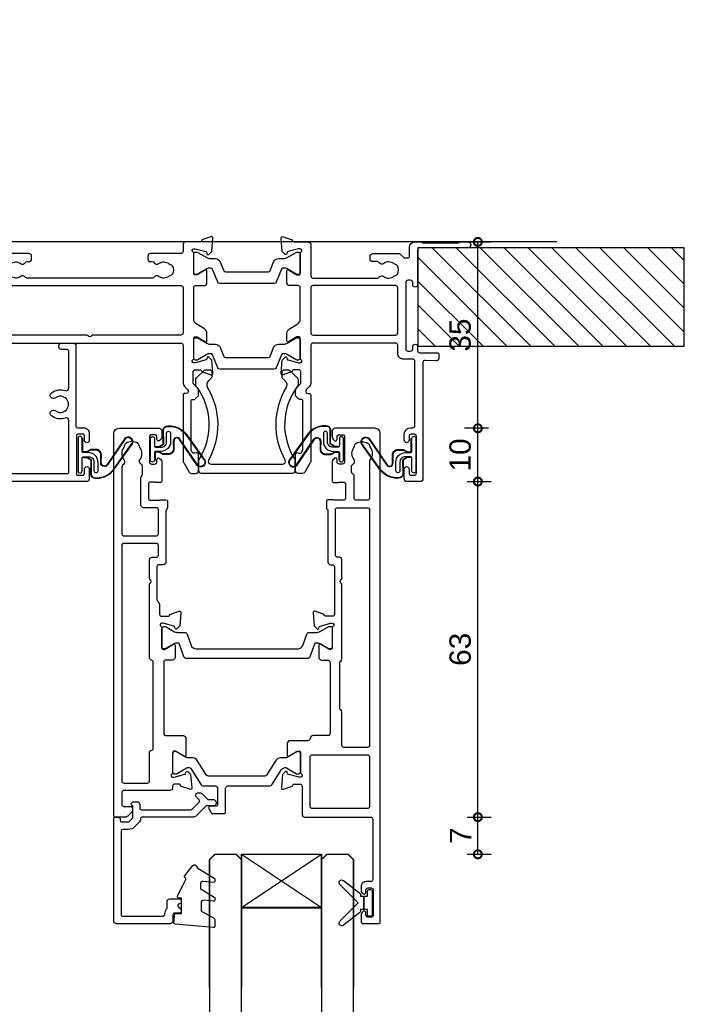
# Model space of a CAD drawing. Header units: millimetres. Extents: x -5338 to 20549, y -6356 to 8276.
# Tile 66 of 176: x 12 to 137, y 1336 to 1520. Entities that reach past the tile are written whole.
import ezdxf

# ---------------------------------------------------------------- set-up
doc = ezdxf.new("R2010")
doc.units = ezdxf.units.MM
doc.header["$PDMODE"] = 1
doc.header["$PDSIZE"] = 5
for name, color, linetype in [('Extrusion', 2, 'Continuous'), ('Glass', 4, 'Continuous'), ('Gray', 8, 'Continuous'), ('polyamide', 6, 'Continuous'), ('Seals', 1, 'Continuous')]:
    doc.layers.add(name, color=color, linetype=linetype)
doc.styles.add('UNO Text', font='arial.ttf')
doc.dimstyles.new('UNO', dxfattribs={"dimtxt": 2, "dimasz": 1.5, "dimexe": 1.25, "dimexo": 0.625, "dimtad": 1, "dimdec": 1, "dimzin": 9, "dimtxsty": 'UNO Text', "dimblk": 'DOTSMALL', "dimcen": 2.5, "dimadec": 0, "dimazin": 0, "dimtfac": 1, "dimtdec": 1, "dimtmove": 0, "dimatfit": 3, "dimfxl": 1, "dimfxlon": 1, "dimarcsym": 0})

# ---------------------------------------------------------------- blocks, each defined once
blk = doc.blocks.new('*U27')
at = {"layer": 'Glass'}
for p, q in [((-8, 0), (7, 10)), ((-8, 10), (7, 0))]:
    blk.add_line(p, q, dxfattribs=at)
for points in [[(-14, 25), (-14, 1), (-13, 0), (-9, 0), (-8, 1), (-8, 25)], [(7, 25), (7, 1), (8, 0), (12, 0), (13, 1), (13, 25)]]:
    blk.add_lwpolyline(points, dxfattribs=at)
blk.add_lwpolyline([(-8, 0), (7, 0), (7, 10), (-8, 10)], close=True, dxfattribs=at)
blk = doc.blocks.new('BACKSEAL1.5')
at = {"layer": 'Seals'}
for points in [[(-0.35, -2.9), (0.3, -2.9), (0.3, -1.65), (0.3, -0.4), (-0.35, -0.4), (-0.35, -0.02, 0.233448), (-0.45, 0.18), (-3.55, 2.55, 0.936585), (-4.2, 1.8), (-0.75, -1.65), (-4.2, -5.1, 0.936585), (-3.55, -5.85), (-0.45, -3.48, 0.233448), (-0.35, -3.28)], [(1.6, 0.85), (1.2, 0.85, 0.414214), (0.95, 0.6), (0.95, -0.4), (0.3, -0.4), (0.3, -1.65), (0.3, -2.9), (0.95, -2.9), (0.95, -3.9, 0.414214), (1.2, -4.15), (1.6, -4.15, 0.414214), (1.85, -3.9), (1.85, -1.65), (1.85, 0.6, 0.414214)]]:
    blk.add_lwpolyline(points, format="xyb", close=True, dxfattribs=at)
blk = doc.blocks.new('421802')
at = {"layer": 'Extrusion'}
blk.add_lwpolyline([(9.2, 23.15, -0.400098), (9.6, 22.76, 0.145125), (9.92, 21.85, -0.157511), (10, 21.62), (10, 20.4, 0.414214), (10.5, 19.9), (12.35, 19.9, 0.414214), (12.65, 20.2), (12.65, 20.5, 0.414214), (12.35, 20.8), (12.32, 20.8, -0.668179), (12.11, 21.31), (12.5, 21.7, 0.198912), (12.65, 22.05), (12.65, 22.25, 0.414214), (12.35, 22.55), (11.4, 22.55, -0.414214), (11.1, 22.85), (11.1, 24.05, 0.414214), (10.6, 24.55), (0.5, 24.55, 0.414214), (0, 24.05), (0, 4.85, 0.414214), (0.3, 4.55), (0.9, 4.55, 0.414214), (1.2, 4.85), (1.2, 5.15, -0.414214), (1.5, 5.45), (2.7, 5.45, -0.198912), (2.91, 5.36), (3.51, 4.76, -0.198912), (3.6, 4.55), (3.6, 2.59, -0.267785), (3.45, 2.33, 0.492955), (3.39, 1.86), (3.45, 1.79, 0.198912), (3.8, 1.65), (4.4, 1.65, 0.414214), (4.9, 2.15), (4.9, 2.85, -0.414214), (5.2, 3.15), (14.4, 3.15, -0.19891), (14.75, 3), (16.03, 1.72, -0.414214), (16.03, 1.3), (15.53, 0.8, 0.668179), (15.88, -0.05), (16.17, -0.05, 0.198912), (16.52, 0.09), (17.59, 1.16, -0.198912), (17.8, 1.25), (18.7, 1.25, 0.414214), (19.2, 1.75), (19.2, 1.95, 0.414214), (18.7, 2.45), (17.4, 2.45, -0.198912), (17.19, 2.53), (15.33, 4.4, 0.198912), (14.98, 4.55), (5.3, 4.55, -0.414213), (5, 4.85), (5, 5.06, 0.198839), (4.85, 5.41), (3.86, 6.41, 0.198912), (2.8, 6.85), (1.7, 6.85, -0.414204), (1.4, 7.15), (1.4, 22.85, -0.414223), (1.7, 23.15)], format="xyb", close=True, dxfattribs=at)
blk = doc.blocks.new('QLON69800')
at = {"layer": 'Seals'}
blk.add_lwpolyline([(0, 3.07), (0, -3.07, 1), (0.76, -3.07), (0.76, -0.63, -0.414214), (1.01, -0.38), (2, -0.38, -0.414214), (3, -1.38), (3, -3.02, 1), (3.76, -3.02), (3.76, -1.42, 0.414214), (1.96, 0.38), (1.01, 0.38, -0.414214), (0.76, 0.63), (0.76, 3.07, 1)], format="xyb", close=True, dxfattribs=at)
for points in [[(1.11, -0.41), (1.47, -0.41, -0.131652), (1.64, -0.45), (2.32, -0.85, -0.268481), (2.5, -1.15), (2.47, -3.72, 0.325102), (3.25, -4.32), (3.54, -4.32, 0.242084), (6.71, -2.69), (10.12, 2.07, 0.831226), (8.85, 2.99), (5.53, -1.92, -0.254578), (4.91, -2.25, -0.379612), (4.26, -1.51), (4.29, -0.03, 0.413856), (3.39, 0.87), (2.4, 0.87, 0.131652), (2.32, 0.85), (1.64, 0.45, -0.131652), (1.47, 0.41), (1.01, 0.41, -0.414214), (0.78, 0.63), (0.78, 2.97)], [(1.01, -0.51), (1.47, -0.51, -0.131652), (1.59, -0.54), (2.27, -0.93, -0.267949), (2.4, -1.15), (2.37, -3.74, 0.330082), (3.25, -4.42), (3.54, -4.42, 0.242084), (6.8, -2.75), (10.2, 2.02, 0.840847), (8.77, 3.05), (5.44, -1.86, -0.252571), (4.92, -2.15), (4.92, -2.15, -0.376647), (4.36, -1.52), (4.39, -0.03, 0.414214), (3.39, 0.97), (2.4, 0.97, 0.131652), (2.27, 0.93), (1.59, 0.54, -0.131652), (1.47, 0.51), (1.01, 0.51, -0.414214), (0.88, 0.63), (0.88, 3.07)]]:
    blk.add_lwpolyline(points, format="xyb", dxfattribs=at)
blk = doc.blocks.new('523200')
at = {"layer": 'Extrusion'}
for points in [[(41, 35.3), (39.8, 35.3, 0.414199), (39.5, 35), (39.5, 34.94), (37.8, 34.32, -0.548619), (37.4, 34.63), (37.62, 37.1), (38.16, 37.64, -0.57735), (38.49, 37.55), (38.57, 37.27, 0.267949), (38.71, 37.13), (40.7, 36.6), (41, 36.6, 0.767301), (41.15, 37.16, -0.267949), (41, 37.42), (41, 41.2, 0.414214), (40.7, 41.5), (40.48, 41.5, 0.137872), (40.33, 41.46), (38.8, 40.53, -0.585524), (38.5, 40.7), (38.5, 43, -0.414214), (39, 43.5), (40.1, 43.5, 0.414214), (40.6, 44), (40.6, 57.3, 0.414214), (40.2, 57.7), (37.4, 57.7, -0.400272), (36.9, 58.18, 0.400272), (36.4, 58.65), (33.05, 58.65, -0.414214), (32.55, 59.15), (32.55, 61.41, -0.585524), (32.85, 61.58), (34.38, 60.65, 0.137872), (34.53, 60.6), (34.75, 60.6, 0.414214), (35.05, 60.9), (35.05, 64.68, -0.267949), (35.2, 64.94, 0.767327), (35.05, 65.5), (34.75, 65.5), (32.76, 64.97, 0.267949), (32.62, 64.83), (32.54, 64.55, -0.57735), (32.21, 64.46), (31.67, 65), (31.45, 67.48, -0.548619), (31.85, 67.78), (33.55, 67.17), (33.55, 67.1, 0.414214), (33.85, 66.8), (34.95, 66.8, 0.414214), (35.35, 67.2), (35.35, 72.5, -0.414214), (35.85, 73), (48.2, 73, 0.414214), (48.6, 73.4), (48.6, 84.7, 0.414216), (48.2, 85.1), (47.4, 85.1, -0.414215), (46.4, 86.1), (46.4, 86.77, -0.198912), (46.55, 87.12), (46.79, 87.36, -0.198912), (47, 87.45, -0.414214), (47.3, 87.15), (47.3, 86.7, 0.414214), (47.7, 86.3), (48.3, 86.3, 0.414214), (48.7, 86.7), (48.7, 91.4, 0.414214), (48.3, 91.8), (47.7, 91.8, 0.414214), (47.3, 91.4), (47.3, 90.95, -0.414214), (47, 90.65, -0.198912), (46.79, 90.74), (46.55, 90.98, -0.198912), (46.4, 91.33), (46.4, 92.5, -0.414214), (46.9, 93), (49.7, 93, -0.414214), (50, 92.7), (50, 1, -0.414214), (49, 0), (41.5, 0, -0.414214), (41, 0.5), (41, 1.67, -0.198912), (41.15, 2.02), (41.39, 2.26, -0.198912), (41.6, 2.35, -0.414214), (41.9, 2.05), (41.9, 1.6, 0.414214), (42.3, 1.2), (42.9, 1.2, 0.414214), (43.3, 1.6), (43.3, 6.3, 0.414214), (42.9, 6.7), (42.3, 6.7, 0.414214), (41.9, 6.3), (41.9, 5.85, -0.414214), (41.6, 5.55, -0.198912), (41.39, 5.64), (41.15, 5.88, -0.198912), (41, 6.23), (41, 9.9, -0.414214), (41.3, 10.2), (41.99, 10.2, -0.147449), (42.16, 10.15, 0.147434), (42.32, 10.1), (43.1, 10.1, 0.414199), (43.5, 10.5), (43.5, 13.1, 0.414199), (43.1, 13.5), (41.42, 13.5, 0.147434), (41.26, 13.45, -0.147449), (41.09, 13.4), (40.2, 13.4, -0.414195), (39.9, 13.7), (39.9, 14.91, -0.245423), (40.03, 15.16, 0.245419), (40.2, 15.49), (40.2, 25.1, -0.414214), (40.7, 25.6), (41, 25.6, 0.414214), (41.4, 26), (41.4, 34.9, 0.414214)], [(8.23, 32.48), (8.32, 32.57, 0.198912), (8.61, 33.28), (8.61, 34.9, -0.414229), (9.01, 35.3), (10.2, 35.3, -0.41507), (10.5, 35), (10.5, 34.94), (12.2, 34.32, 0.548619), (12.6, 34.63), (12.38, 37.1), (11.84, 37.64, 0.57735), (11.51, 37.55), (11.43, 37.27, -0.267949), (11.29, 37.13), (9.3, 36.6), (9, 36.6, -0.767848), (8.85, 37.16, 0.267949), (9, 37.42), (9, 41.2, -0.414214), (9.3, 41.5), (9.52, 41.5, -0.137872), (9.67, 41.46), (11.2, 40.53, 0.585524), (11.5, 40.7), (11.5, 43, 0.414214), (11, 43.5), (9.8, 43.5, -0.414214), (9.4, 43.9), (9.4, 57.3, -0.414214), (9.8, 57.7), (13.05, 57.7, 0.414214), (13.55, 58.2), (13.55, 61.41, 0.585524), (13.25, 61.58), (11.72, 60.65, -0.137872), (11.57, 60.6), (11.35, 60.6, -0.414214), (11.05, 60.9), (11.05, 64.68, 0.267949), (10.9, 64.94, -0.767356), (11.05, 65.5), (11.35, 65.5), (13.37, 64.96, -0.216), (13.48, 64.83), (13.56, 64.55, 0.57735), (13.89, 64.46), (14.43, 65), (14.65, 67.48, 0.548619), (14.25, 67.78), (12.55, 67.17), (12.55, 67.1, -0.414258), (12.25, 66.8), (11.45, 66.8, -0.414214), (11.05, 67.2), (11.05, 67.5, 0.414214), (10.55, 68), (1.9, 68, -0.414214), (1.5, 68.4), (1.5, 70.6, -0.414214), (1.9, 71), (3.2, 71, 0.414214), (3.5, 71.3), (3.5, 71.79, 0.198913), (3.35, 72.15), (2.65, 72.85, 0.198912), (2.29, 73), (0.3, 73, 0.414214), (0, 72.7), (0, 1, 0.414213), (1, 0), (8.5, 0, 0.414214), (9, 0.5), (9, 1.67, 0.198912), (8.85, 2.02), (8.61, 2.26, 0.198912), (8.4, 2.35, 0.414214), (8.1, 2.05), (8.1, 1.6, -0.414214), (7.7, 1.2), (7.1, 1.2, -0.414214), (6.7, 1.6), (6.7, 6.3, -0.414214), (7.1, 6.7), (7.7, 6.7, -0.414214), (8.1, 6.3), (8.1, 5.85, 0.414214), (8.4, 5.55, 0.198912), (8.61, 5.64), (8.85, 5.88, 0.198912), (9, 6.23), (9, 9.9, 0.414214), (8.7, 10.2), (8.01, 10.2, 0.147449), (7.84, 10.15, -0.147434), (7.68, 10.1), (6.9, 10.1, -0.414199), (6.5, 10.5), (6.5, 13.1, -0.414199), (6.9, 13.5), (8.58, 13.5, -0.147434), (8.74, 13.45, 0.147449), (8.91, 13.4), (9.8, 13.4, 0.414195), (10.1, 13.7), (10.1, 14.85, 0.213579), (9.93, 15.22, -0.213492), (9.8, 15.52), (9.8, 25.1, 0.414205), (9.3, 25.6), (8.51, 25.6, -0.414214), (8.11, 26), (8.11, 32.2, -0.198912)], [(37.25, 61.3), (47.6, 61.3, 0.414214), (48, 61.7), (48, 71, 0.414214), (47.6, 71.4), (37.25, 71.4, 0.414214), (36.85, 71), (36.85, 61.7, 0.414214)], [(7.21, 24.2), (8, 24.2, -0.414214), (8.4, 23.8), (8.4, 22, -0.414214), (8, 21.6), (1.91, 21.6, -0.414214), (1.51, 22), (1.51, 66.2, -0.414214), (1.91, 66.6), (6.31, 66.6, -0.414214), (6.71, 66.2), (6.71, 60.9, 0.374777), (7.05, 60.5, -0.374777), (7.4, 60.11), (7.4, 43.9, -0.347172), (7.09, 43.51, 0.347172), (6.71, 43.02), (6.71, 29.25), (6.85, 29.1, -0.414214), (6.85, 28.4), (6.71, 28.25), (6.71, 24.7, 0.414214)], [(42.58, 43.73, -0.250491), (42.8, 43.31), (42.8, 29.25), (42.65, 29.1, 0.414214), (42.65, 28.4), (42.8, 28.25), (42.8, 24.7, -0.414214), (42.3, 24.2), (42, 24.2, 0.414214), (41.6, 23.8), (41.6, 15.3, 0.414214), (42, 14.9), (47.6, 14.9, 0.414214), (48, 15.3), (48, 59.5, 0.414214), (47.6, 59.9), (43.2, 59.9, 0.414214), (42.8, 59.5), (42.8, 53.27, -0.250492), (42.58, 52.86, 0.250492), (42.4, 52.52), (42.4, 44.06, 0.250491)], [(1.51, 19.8, -0.414214), (1.91, 20.2), (8, 20.2, -0.414214), (8.4, 19.8), (8.4, 15.3, -0.414214), (8, 14.9), (5.6, 14.9, 0.414214), (5.1, 14.4), (5.1, 9.3, 0.213426), (5.27, 8.93, -0.213427), (5.4, 8.63), (5.4, 7.21, -0.282791), (5.13, 6.76, 0.443984), (4.89, 5.9, -0.336408), (4.93, 3.6, 0.14398), (4.8, 3.24, -0.245791), (4.55, 2.82, -0.280014), (2.25, 2.82, -0.245791), (2, 3.24, 0.14398), (1.87, 3.6, -0.330962), (1.88, 5.86, 0.379919), (1.81, 6.79, -0.20441), (1.5, 7.51)], [(45.1, 13.1), (45.1, 9, -0.28209), (44.83, 8.55, 0.282093), (44.61, 8.2), (44.61, 7.21, 0.280472), (44.88, 6.76, -0.464553), (45.08, 5.87, 0.330962), (45.07, 3.6, -0.14398), (45.2, 3.24, 0.245791), (45.45, 2.83, 0.280014), (47.75, 2.83, 0.245791), (48, 3.24, -0.14398), (48.13, 3.6, 0.326753), (48.13, 5.85, -0.158963), (48, 6.26), (48, 13.1, 0.414214), (47.6, 13.5), (45.5, 13.5, 0.414213)]]:
    blk.add_lwpolyline(points, format="xyb", close=True, dxfattribs=at)
at = {"layer": 'polyamide'}
for points in [[(18.3, 72.19, -0.267949), (18.56, 72.34), (20.7, 72.34, -0.414214), (21, 72.04), (21, 67.59, 0.338592), (21.41, 67.14), (29.35, 67.14, -0.258663), (29.69, 66.95), (31.49, 64.07, 0.258663), (32.17, 63.69), (32.2, 63.69, 0.131652), (32.4, 63.74), (34.32, 64.85, -0.131652), (34.47, 64.89), (34.65, 64.89, -0.414214), (35.05, 64.49), (35.05, 61.09, -0.414214), (34.65, 60.69), (34.47, 60.69, -0.131652), (34.32, 60.73), (32.4, 61.84, 0.131652), (32.2, 61.89), (31.28, 61.89, -0.258618), (30.43, 62.36), (28.81, 64.96, 0.258618), (28.13, 65.34), (17.97, 65.34, 0.258618), (17.29, 64.96), (15.67, 62.36, -0.258618), (14.82, 61.89), (14, 61.89, 0.131652), (13.6, 61.78), (11.78, 60.73, -0.131652), (11.63, 60.69), (11.45, 60.69, -0.414214), (11.05, 61.09), (11.05, 64.49, -0.414214), (11.45, 64.89), (11.63, 64.89, -0.131652), (11.78, 64.85), (13.6, 63.8, 0.213147), (14, 63.69), (14.15, 63.69, 0.258618), (14.49, 63.88), (16.41, 66.95, -0.258618), (16.75, 67.14), (19.09, 67.14, 0.329573), (19.5, 67.57), (19.5, 70.64, 0.414214), (19.2, 70.94), (18.1, 70.94, -0.57735), (17.84, 71.39)], [(41, 37.51), (41, 41.01, 0.414214), (40.6, 41.41), (40.39, 41.41, 0.125779), (40.3, 41.39), (38.71, 40.47, -0.131829), (38.11, 40.31), (37.97, 40.31, -0.315299), (37.68, 40.51), (36.82, 42.88, 0.315299), (36.35, 43.21), (25, 43.21), (13.65, 43.21, 0.315299), (13.18, 42.88), (12.32, 40.51, -0.315299), (12.03, 40.31), (11.89, 40.31, -0.131829), (11.29, 40.47), (9.66, 41.41), (9.3, 41.41, 0.414214), (9, 41.11), (9, 37.61, 0.414214), (9.4, 37.21), (9.61, 37.21, 0.125778), (9.7, 37.24), (11.29, 38.15, -0.131829), (11.89, 38.31), (13.29, 38.31, 0.315299), (13.76, 38.64), (14.53, 40.75, -0.315299), (15.47, 41.41), (25, 41.41), (34.53, 41.41, -0.315299), (35.47, 40.75), (36.24, 38.64, 0.315299), (36.71, 38.31), (38.11, 38.31, -0.131829), (38.71, 38.15), (40.34, 37.21), (40.7, 37.21, 0.414214)]]:
    blk.add_lwpolyline(points, format="xyb", close=True, dxfattribs=at)
blk = doc.blocks.new('QLON48800')
at = {"layer": 'Seals'}
for points in [[(-1.01, -0.51), (-1.47, -0.51, 0.131652), (-1.59, -0.54), (-2.27, -0.93, 0.267949), (-2.4, -1.15), (-2.37, -3.74, -0.330082), (-3.25, -4.42), (-3.54, -4.42, -0.242084), (-6.8, -2.75), (-10.2, 2.02, -0.840847), (-8.77, 3.05), (-5.44, -1.86, 0.252571), (-4.92, -2.15), (-4.92, -2.15, 0.376647), (-4.36, -1.52), (-4.39, -0.03, -0.414214), (-3.39, 0.97), (-2.4, 0.97, -0.131652), (-2.27, 0.93), (-1.59, 0.54, 0.131652), (-1.47, 0.51), (-1.01, 0.51, 0.414214), (-0.88, 0.63), (-0.88, 2.02)], [(-1.11, -0.41), (-1.47, -0.41, 0.131652), (-1.64, -0.45), (-2.32, -0.85, 0.268481), (-2.5, -1.15), (-2.47, -3.72, -0.325102), (-3.25, -4.32), (-3.54, -4.32, -0.242084), (-6.71, -2.69), (-10.12, 2.07, -0.831226), (-8.85, 2.99), (-5.53, -1.92, 0.254578), (-4.91, -2.25, 0.379612), (-4.26, -1.51), (-4.29, -0.03, -0.413856), (-3.39, 0.87), (-2.4, 0.87, -0.131652), (-2.32, 0.85), (-1.64, 0.45, 0.131652), (-1.47, 0.41), (-1.01, 0.41, 0.414214), (-0.78, 0.63), (-0.78, 1.92)]]:
    blk.add_lwpolyline(points, format="xyb", dxfattribs=at)
blk.add_lwpolyline([(0, 2.02), (0, -2.02, -1), (-0.76, -2.02), (-0.76, -0.63, 0.414214), (-1.01, -0.38), (-2, -0.38, 0.414214), (-3, -1.38), (-3, -3.02, -1), (-3.76, -3.02), (-3.76, -1.42, -0.414214), (-1.96, 0.38), (-1.01, 0.38, 0.414214), (-0.76, 0.63), (-0.76, 2.02, -1)], format="xyb", close=True, dxfattribs=at)
blk = doc.blocks.new('_DotSmall')
at = {"color": 0, "linetype": 'ByBlock', "const_width": 0.5}
blk.add_lwpolyline([(-0.0625, 0, 1), (0.0625, 0, 1)], format="xyb", close=True, dxfattribs=at)
blk = doc.blocks.new('*D147')
at = {"color": 0, "lineweight": -2, "transparency": 16777216}
for p, q in [((95.8, 1370.7), (100.3, 1370.7)), ((97.8, 1363.72), (97.8, 1370.7)), ((95.8, 1363.72), (100.3, 1363.72))]:
    blk.add_line(p, q, dxfattribs=at)
at = {"layer": 'Defpoints', "color": 0, "transparency": 16777216}
for p in [(77.69, 1370.7), (97.8, 1370.7), (73.49, 1363.72)]:
    blk.add_point(p, dxfattribs=at)
at = {"color": 0, "lineweight": -2, "transparency": 16777216, "xscale": 3, "yscale": 3, "zscale": 3}
for p, rotation in [((97.8, 1370.7), 90), ((97.8, 1363.72), 270)]:
    blk.add_blockref('_DotSmall', p, dxfattribs=dict(at, rotation=rotation))
at = {"color": 0, "transparency": 16777216, "insert": (94.55, 1367.21), "char_height": 4, "attachment_point": 5, "rotation": 90, "style": 'UNO Text'}
blk.add_mtext('7', dxfattribs=at)
blk = doc.blocks.new('*D148')
at = {"color": 0, "lineweight": -2, "transparency": 16777216}
for p, q in [((95.8, 1433.7), (100.3, 1433.7)), ((97.8, 1370.7), (97.8, 1433.7)), ((95.8, 1370.7), (100.3, 1370.7))]:
    blk.add_line(p, q, dxfattribs=at)
at = {"layer": 'Defpoints', "color": 0, "transparency": 16777216}
for p in [(85.63, 1433.7), (97.8, 1433.7), (77.69, 1370.7)]:
    blk.add_point(p, dxfattribs=at)
at = {"color": 0, "lineweight": -2, "transparency": 16777216, "xscale": 3, "yscale": 3, "zscale": 3}
for p, rotation in [((97.8, 1433.7), 90), ((97.8, 1370.7), 270)]:
    blk.add_blockref('_DotSmall', p, dxfattribs=dict(at, rotation=rotation))
at = {"color": 0, "transparency": 16777216, "insert": (94.5, 1402.2), "char_height": 4, "attachment_point": 5, "rotation": 90, "style": 'UNO Text'}
blk.add_mtext('63', dxfattribs=at)
blk = doc.blocks.new('*D145')
at = {"color": 0, "lineweight": -2, "transparency": 16777216}
for p, q in [((99.8, 1443.7), (95.3, 1443.7)), ((97.8, 1433.7), (97.8, 1443.7)), ((95.8, 1433.7), (100.3, 1433.7))]:
    blk.add_line(p, q, dxfattribs=at)
at = {"layer": 'Defpoints', "color": 0, "transparency": 16777216}
for p in [(97.8, 1443.7), (133.29, 1443.7), (85.63, 1433.7)]:
    blk.add_point(p, dxfattribs=at)
at = {"color": 0, "lineweight": -2, "transparency": 16777216, "xscale": 3, "yscale": 3, "zscale": 3}
for p, rotation in [((97.8, 1443.7), 90), ((97.8, 1433.7), 270)]:
    blk.add_blockref('_DotSmall', p, dxfattribs=dict(at, rotation=rotation))
at = {"color": 0, "transparency": 16777216, "insert": (94.5, 1438.7), "char_height": 4, "attachment_point": 5, "rotation": 90, "style": 'UNO Text'}
blk.add_mtext('10', dxfattribs=at)
blk = doc.blocks.new('*D146')
at = {"color": 0, "lineweight": -2, "transparency": 16777216}
for p, q in [((95.8, 1478.7), (100.3, 1478.7)), ((97.8, 1443.7), (97.8, 1478.7)), ((99.8, 1443.7), (95.3, 1443.7))]:
    blk.add_line(p, q, dxfattribs=at)
at = {"layer": 'Defpoints', "color": 0, "transparency": 16777216}
for p in [(86.55, 1478.7), (97.8, 1478.7), (133.29, 1443.7)]:
    blk.add_point(p, dxfattribs=at)
at = {"color": 0, "lineweight": -2, "transparency": 16777216, "xscale": 3, "yscale": 3, "zscale": 3}
for p, rotation in [((97.8, 1478.7), 90), ((97.8, 1443.7), 270)]:
    blk.add_blockref('_DotSmall', p, dxfattribs=dict(at, rotation=rotation))
at = {"color": 0, "transparency": 16777216, "insert": (94.5, 1461.2), "char_height": 4, "attachment_point": 5, "rotation": 90, "style": 'UNO Text'}
blk.add_mtext('35', dxfattribs=at)
blk = doc.blocks.new('523004')
at = {"layer": 'Extrusion'}
for points in [[(187.5, 2.62), (187.5, 1, 0.41415), (188.5, 0), (189.63, 0, 0.198962), (189.84, 0.09), (189.86, 0.11, -0.198912), (190.07, 0.2), (196.55, 0.2, -0.198912), (196.77, 0.11), (196.79, 0.09, 0.198912), (197, 0), (198.5, 0, 0.909045), (198.5, 1.1), (189.4, 1.1, -0.414214), (189, 1.5), (189, 8.05, 0.999958), (188.1, 8.05), (188.1, 7.6, -0.414214), (187.7, 7.2), (187.2, 7.2, -0.414202), (186.8, 7.6), (186.8, 20.1, -0.414213), (187.2, 20.5), (187.7, 20.5, -0.414215), (188.1, 20.1), (188.1, 19.65, 0.999887), (189, 19.65), (189, 20.4, -0.414219), (189.4, 20.8), (192.7, 20.8, 0.414214), (193, 21.1), (193, 21.87, 0.440011), (192.46, 22.36), (190.42, 22.24, -0.432533), (190, 22.64), (190, 44.5, 0.414214), (189.5, 45), (187, 45, 0.414214), (186.5, 44.5), (186.5, 42.65, 1), (187.4, 42.65), (187.4, 43.4, -0.414214), (187.8, 43.8), (188.4, 43.8, -0.414214), (188.8, 43.4), (188.8, 36.5, -0.414214), (188.4, 36.1), (187.8, 36.1, -0.414214), (187.4, 36.5), (187.4, 37.25, 1), (186.5, 37.25), (186.5, 36.1, 0.414211), (187.7, 34.9), (188.1, 34.9, -0.414213), (188.5, 34.5), (188.5, 22.4, -0.414212), (188.1, 22), (186.3, 22, 0.414214), (185.3, 21), (185.3, 19.4, -0.414214), (184.9, 19), (169.4, 19, -0.41431), (169, 19.4), (169, 26.41, 0.198912), (168.71, 27.12), (168.13, 27.7, -0.593276), (168.41, 28.48), (168.7, 28.48, 0.407752), (169, 28.78), (169, 40.82, 0.131653), (168.8, 41.57), (167.84, 43.22, 0.259212), (167.41, 43.48), (166.6, 43.48, 0.414213), (166.1, 42.98), (166.1, 39.89, 0.493145), (166.48, 39.6), (166.78, 39.67, -0.329451), (167.32, 39.43), (167.43, 39.24, -0.131652), (167.5, 38.99), (167.5, 29.88, -0.414214), (167.2, 29.58), (166.9, 29.58, 0.198912), (166.69, 29.49), (166.18, 28.98, 0.198912), (166.1, 28.77), (166.1, 27.74, 0.198912), (166.18, 27.53), (166.98, 26.72, -0.198912), (167.1, 26.44), (167.1, 24.4, -0.414211), (166.7, 24), (165.8, 24, -0.414218), (165.5, 24.3), (165.5, 24.36), (163.8, 24.98, 0.548619), (163.4, 24.67), (163.62, 22.2), (164.16, 21.66, 0.57735), (164.49, 21.75), (164.57, 22.02, -0.267949), (164.71, 22.17), (166.66, 22.69, -0.065543), (166.74, 22.7), (167, 22.7, -0.767332), (167.15, 22.14, 0.267949), (167, 21.88), (167, 18.1, -0.414214), (166.7, 17.8), (166.48, 17.8, -0.137872), (166.33, 17.84), (164.8, 18.77, 0.585524), (164.5, 18.6), (164.5, 17.18, 0.261413), (164.98, 16.32), (166.52, 15.38, -0.261413), (167, 14.53), (167, 8.6, -0.414218), (166.6, 8.2), (165, 8.2, 0.414451), (164.5, 7.7), (164.5, 5.4, 0.585524), (164.8, 5.23), (166.33, 6.16, -0.137872), (166.48, 6.2), (166.7, 6.2, -0.414214), (167, 5.9), (167, 2.12, 0.267949), (167.15, 1.86, -0.767327), (167, 1.3), (166.74, 1.3, -0.065543), (166.66, 1.31), (164.71, 1.83, -0.267949), (164.57, 1.97), (164.49, 2.25, 0.57735), (164.16, 2.34), (163.62, 1.8), (163.4, -0.67, 0.548619), (163.8, -0.98), (165.5, -0.36), (165.5, -0.3, -0.413627), (165.8, 0), (168.5, 0, 0.413574), (169, 0.5), (169, 6.4, -0.415226), (169.4, 6.8), (181.48, 6.8, -0.248869), (181.81, 6.62, 0.431747), (182.67, 6.48, -0.348271), (184.57, 6.45, 0.12305), (184.88, 6.31, -0.239134), (185.23, 6.03, -0.223031), (185.23, 4.52, -0.239143), (184.88, 4.24, 0.12305), (184.57, 4.1, -0.347914), (182.67, 4.07, 0.449552), (181.79, 3.9, -0.264766), (181.44, 3.7), (180.6, 3.7, 0.414214), (180.1, 3.2), (180.1, 2.7, 0.414214), (180.6, 2.2), (185.47, 2.2, 0.198912), (185.82, 2.35), (186.35, 2.88, -0.198912), (186.71, 3.02), (187.1, 3.02, -0.414214)], [(127, 17.5), (110.4, 17.5, 0.414211), (110, 17.1), (110, 8.6, 0.414214), (110.4, 8.2), (144.6, 8.2, 0.414214), (145, 8.6), (145, 17.1, 0.414211), (144.6, 17.5), (128, 17.5), (127.85, 17.65, 0.414214), (127.15, 17.65)], [(169.4, 17.5), (184.9, 17.5, -0.414214), (185.3, 17.1), (185.3, 8.6, -0.414214), (184.9, 8.2), (169.4, 8.2, -0.414214), (169, 8.6), (169, 17.1, -0.414211)]]:
    blk.add_lwpolyline(points, format="xyb", close=True, dxfattribs=at)
for points in [[(112.63, 4.1, 0.347914), (114.53, 4.07, -0.449553), (115.41, 3.9, 0.264766), (115.75, 3.7), (116.1, 3.7, -0.414214), (116.6, 3.2), (116.6, 2.7, -0.414214), (116.1, 2.2), (110.4, 2.2, 0.414214)], [(110.4, 19), (144.6, 19, 0.414235), (145, 19.4), (145, 26.41, -0.198912), (145.29, 27.12), (145.87, 27.7, 0.593276), (145.59, 28.48), (145.3, 28.48, -0.407752), (145, 28.78), (145, 40.82, -0.131653), (145.2, 41.57), (146.16, 43.22, -0.259212), (146.59, 43.48), (147.4, 43.48, -0.414213), (147.9, 42.98), (147.9, 39.89, -0.493145), (147.52, 39.6), (147.22, 39.67, 0.329451), (146.68, 39.43), (146.57, 39.24, 0.131652), (146.5, 38.99), (146.5, 29.88, 0.414214), (146.8, 29.58), (147.1, 29.58, -0.198912), (147.31, 29.49), (147.82, 28.98, -0.198912), (147.9, 28.77), (147.9, 27.74, -0.198912), (147.82, 27.53), (147.02, 26.72, 0.198912), (146.9, 26.44), (146.9, 24.4, 0.414211), (147.3, 24), (148.2, 24, 0.414216), (148.5, 24.3), (148.5, 24.36), (150.2, 24.98, -0.548626), (150.6, 24.67), (150.38, 22.2), (149.84, 21.66, -0.57735), (149.51, 21.75), (149.43, 22.02, 0.267949), (149.29, 22.17), (147.34, 22.69, 0.065543), (147.26, 22.7), (147, 22.7, 0.767331), (146.85, 22.14, -0.267949), (147, 21.88), (147, 18.1, 0.414214), (147.3, 17.8), (147.52, 17.8, 0.137872), (147.67, 17.84), (149.2, 18.77, -0.585524), (149.5, 18.6), (149.5, 17.18, -0.261413), (149.02, 16.32), (147.48, 15.38, 0.261413), (147, 14.53), (147, 8.6, 0.414218), (147.4, 8.2), (149, 8.2, -0.414451), (149.5, 7.7), (149.5, 5.4, -0.585524), (149.2, 5.23), (147.67, 6.16, 0.137872), (147.52, 6.2), (147.3, 6.2, 0.414214), (147, 5.9), (147, 2.12, -0.26834), (146.85, 1.86, 0.767028), (147, 1.3), (147.3, 1.3), (149.29, 1.83, 0.267949), (149.43, 1.97), (149.51, 2.25, -0.57735), (149.84, 2.34), (150.38, 1.8), (150.6, -0.67, -0.548619), (150.2, -0.98), (148.5, -0.36), (148.5, -0.3, 0.413247), (148.2, 0), (145.5, 0, -0.414214), (145, 0.5), (145, 1.8, 0.414214), (144.6, 2.2), (138.9, 2.2, -0.414214), (138.4, 2.7), (138.4, 3.2, -0.414214), (138.9, 3.7), (139.24, 3.7, 0.264766), (139.59, 3.9, -0.449553), (140.47, 4.07, 0.347914), (142.37, 4.1, -0.12305), (142.68, 4.24, 0.239143), (143.03, 4.52, 0.223031), (143.03, 6.03, 0.239134), (142.68, 6.31, -0.12305), (142.37, 6.45, 0.348271), (140.47, 6.48, -0.431749), (139.61, 6.62, 0.248871), (139.28, 6.8), (115.72, 6.8, 0.248906), (115.39, 6.62, -0.431749), (114.53, 6.48, 0.348271), (112.63, 6.45, -0.12305)]]:
    blk.add_lwpolyline(points, format="xyb", dxfattribs=at)
at = {"layer": 'polyamide'}
for points in [[(147.55, 22.19), (147.4, 22.19, 0.414214), (147, 21.79), (147, 18.39, 0.414214), (147.4, 17.99), (147.55, 17.99, 0.131652), (147.75, 18.04), (149.46, 19.03, -0.131652), (150.06, 19.19), (151.07, 19.19, 0.305731), (151.99, 19.81), (152.67, 21.5, -0.305731), (152.95, 21.69), (161.04, 21.69, -0.305731), (161.32, 21.5), (162, 19.81, 0.305731), (162.93, 19.19), (163.94, 19.19, -0.131652), (164.54, 19.03), (166.24, 18.04, 0.131652), (166.44, 17.99), (166.6, 17.99, 0.414214), (167, 18.39), (167, 21.79, 0.414214), (166.6, 22.19), (166.44, 22.19, 0.131652), (166.24, 22.14), (164.54, 21.15, -0.131652), (163.94, 20.99), (163.76, 20.99, -0.305731), (163.48, 21.18), (162.49, 23.64, 0.305731), (162.12, 23.89), (162.12, 23.89), (151.88, 23.89, 0.305731), (151.51, 23.64), (150.51, 21.18, -0.305731), (150.24, 20.99), (150.06, 20.99, -0.131652), (149.46, 21.15), (147.75, 22.14, 0.131652)], [(147.55, 6.11), (147.4, 6.11, 0.414214), (147, 5.71), (147, 2.31, 0.414214), (147.4, 1.91), (147.55, 1.91, 0.131652), (147.75, 1.96), (149.46, 2.95, -0.131652), (150.06, 3.11), (151.07, 3.11, 0.305731), (151.99, 3.74), (152.67, 5.42, -0.305731), (152.95, 5.61), (161.04, 5.61, -0.305731), (161.32, 5.42), (162, 3.74, 0.305731), (162.93, 3.11), (163.94, 3.11, -0.131652), (164.54, 2.95), (166.24, 1.96, 0.131652), (166.44, 1.91), (166.6, 1.91, 0.414214), (167, 2.31), (167, 5.71, 0.414214), (166.6, 6.11), (166.44, 6.11, 0.131652), (166.24, 6.06), (164.54, 5.07, -0.131652), (163.94, 4.91), (163.76, 4.91, -0.305731), (163.48, 5.1), (162.49, 7.56, 0.305731), (162.12, 7.81), (162.12, 7.81), (151.88, 7.81, 0.305731), (151.51, 7.56), (150.51, 5.1, -0.305731), (150.24, 4.91), (150.06, 4.91, -0.131652), (149.46, 5.07), (147.75, 6.06, 0.131652)]]:
    blk.add_lwpolyline(points, format="xyb", close=True, dxfattribs=at)
blk = doc.blocks.new('523401-0')
at = {"layer": 'Extrusion'}
blk.add_lwpolyline([(3.7, -0.4), (3.7, 6.44, -0.509503), (4.37, 6.93, 0.255716), (6.96, 7.33, 1.000836), (6.23, 8.29, -2.025989), (6.23, 10.71, 1.000836), (6.96, 11.67, 0.255716), (4.37, 12.07, -0.530702), (3.7, 12.51), (3.7, 22.2, -0.414214), (4, 22.5), (20, 22.5, -0.414214), (20.3, 22.2), (20.3, 18.82, -0.267949), (20.15, 18.56), (19.92, 18.43, 0.444971), (19.79, 17.84), (20.66, 16.65, 0.267949), (20.92, 16.5), (21.3, 16.5, 0.414214), (21.6, 16.8), (21.6, 22.7), (37, 22.7), (37, 16.8, 0.414214), (37.3, 16.5), (37.68, 16.5, 0.267949), (37.94, 16.65), (38.81, 17.84, 0.444971), (38.68, 18.43), (38.45, 18.56, -0.267949), (38.3, 18.82), (38.3, 22.2, -0.414214), (38.6, 22.5), (54.6, 22.5, -0.414214), (54.9, 22.2), (54.9, 12.51, -0.530702), (54.23, 12.07, 0.255716), (51.64, 11.67, 1.000836), (52.37, 10.71, -2.025989), (52.37, 8.29, 1.000836), (51.64, 7.33, 0.255716), (54.23, 6.93, -0.509503), (54.9, 6.44), (54.9, -0.4, -0.414214), (54.5, -0.8), (53.5, -0.8, 0.414214), (53, -1.3), (53, -1.5, 0.414214), (53.5, -2), (55.7, -2, 0.414214), (56.2, -1.5), (56.2, 13.6, -0.414221), (56.5, 13.9), (57.7, 13.9, 0.414222), (58.7, 14.9), (58.7, 16.25, 1), (57.8, 16.25), (57.8, 15.4, -0.414214), (57.5, 15.1), (56.6, 15.1, -0.414214), (56.3, 15.4), (56.3, 22.5, -0.414214), (56.6, 22.8), (57.5, 22.8, -0.414214), (57.8, 22.5), (57.8, 21.65, 1), (58.7, 21.65), (58.7, 23.5, 0.414214), (58.2, 24), (0.4, 24, 0.414214), (-0.1, 23.5), (-0.1, 21.65, 1), (0.8, 21.65), (0.8, 22.5, -0.414214), (1.1, 22.8), (2, 22.8, -0.414214), (2.3, 22.5), (2.3, 15.4, -0.414214), (2, 15.1), (1.1, 15.1, -0.414214), (0.8, 15.4), (0.8, 16.25, 1), (-0.1, 16.25), (-0.1, 14.9, 0.414222), (0.9, 13.9), (2.1, 13.9, -0.414221), (2.4, 13.6), (2.4, -1.5, 0.414214), (2.9, -2), (5.1, -2, 0.414214), (5.6, -1.5), (5.6, -1.3, 0.414213), (5.1, -0.8), (4.1, -0.8, -0.414214)], format="xyb", close=True, dxfattribs=at)
blk = doc.blocks.new('423408')
at = {"layer": 'polyamide'}
blk.add_lwpolyline([(18.1, 19.5, -0.414214), (18.6, 19), (18.6, 17.01, -0.141643), (18.52, 16.74, 0.312096), (19.1, 3.11, -0.163239), (19.2, 2.8), (19.2, 1.91, -0.198912), (19.05, 1.55), (17.65, 0.15, -0.198912), (17.29, 0), (16.7, 0, -0.414214), (16.2, 0.5), (16.2, 1.32, -0.198912), (16.35, 1.67), (16.84, 2.16, 0.343243), (16.99, 3.38, -0.267647), (16.8, 16.97, 0.572462), (16.36, 17.71), (2.84, 17.71, 0.572462), (2.4, 16.97, -0.267647), (2.21, 3.38, 0.343243), (2.36, 2.16), (2.85, 1.67, -0.198912), (3, 1.32), (3, 0.5, -0.414214), (2.5, 0), (1.91, 0, -0.198912), (1.55, 0.15), (0.15, 1.55, -0.198912), (0, 1.91), (0, 2.8, -0.163239), (0.1, 3.11, 0.312096), (0.68, 16.74, -0.141643), (0.6, 17.01), (0.6, 19, -0.414214), (1.1, 19.5)], format="xyb", close=True, dxfattribs=at)
blk = doc.blocks.new('*U555')
at = {"linetype": 'ByBlock'}
h = blk.add_hatch(dxfattribs=at)
h.set_pattern_fill('ANSI31', color=40)
h.set_pattern_definition([(45, (90, 9e-13), (-2.245064, 2.245064), [])])
h.paths.add_polyline_path([(-50, -18.5), (-50, 0), (0, 0), (0, -18.5)])
at = {"color": 40, "linetype": 'Continuous'}
blk.add_lwpolyline([(-50, -18.5), (-50, 0), (0, 0), (0, -18.5)], close=True, dxfattribs=at)

msp = doc.modelspace()

# ---------------------------------------------------------------- linework, layer by layer
at = {"layer": 'Gray'}
msp.add_lwpolyline([(112.62, 1478.7), (-93.51, 1478.7), (-93.51, 1520.42)], dxfattribs=at)
at = {"layer": 'Seals'}
for points in [[(42.01, 1357), (43.03, 1358.96), (43.05, 1359.26), (42.91, 1359.28, -0.574588), (42.78, 1359.6), (44.35, 1361.6, -0.613071), (45.04, 1361.42, 0.204408), (45.27, 1361.1), (48.35, 1359.22, -0.266679), (48.48, 1359), (48.48, 1358.7, -0.440011), (48.21, 1358.45), (46.3, 1358.62, 0.440011), (45.75, 1358.12), (45.75, 1357.36, 0.266679), (45.88, 1357.15), (48.35, 1355.7, -0.266679), (48.48, 1355.49), (48.48, 1355.18, -0.440011), (48.21, 1354.94), (46.42, 1355.09, 0.440011), (45.88, 1354.59), (45.88, 1353.23, 0.271081), (46.01, 1353.01), (48.2, 1351.78, -0.288187), (48.48, 1351.33), (48.48, 1350.22, -0.440011), (48.21, 1349.98), (41.01, 1350.61, -0.414214), (40.78, 1350.88), (40.93, 1352.6), (42.18, 1352.6), (42.18, 1355.5), (41.73, 1355.5, -0.553939), (41.46, 1355.94), (42.47, 1357.89)], [(42.01, 1357), (43.03, 1358.96), (43.05, 1359.26), (42.91, 1359.28, -0.574588), (42.78, 1359.6), (44.35, 1361.6, -0.613071), (45.04, 1361.42, 0.204408), (45.27, 1361.1), (48.35, 1359.22, -0.266679), (48.48, 1359), (48.48, 1358.7, -0.440011), (48.21, 1358.45), (46.3, 1358.62, 0.440011), (45.75, 1358.12), (45.75, 1357.36, 0.266679), (45.88, 1357.15), (48.35, 1355.7, -0.266679), (48.48, 1355.49), (48.48, 1355.19, -0.440011), (48.21, 1354.94), (46.42, 1355.09, 0.440011), (45.88, 1354.59), (45.88, 1353.23, 0.271081), (46.01, 1353.01), (48.19, 1351.78, -0.288187), (48.48, 1351.33), (48.48, 1350.23, -0.440011), (48.21, 1349.98), (41.01, 1350.61, -0.414214), (40.78, 1350.88), (40.93, 1352.61), (42.18, 1352.61), (42.18, 1355.51), (41.73, 1355.51, -0.553939), (41.46, 1355.94), (42.47, 1357.89)]]:
    msp.add_lwpolyline(points, format="xyb", dxfattribs=at)

# ---------------------------------------------------------------- block references
at = {"xscale": -1, "rotation": 180}
for name, p in [('523004', (-102.51, 1478.7)), ('523401-0', (-33.81, 1457.7)), ('QLON48800', (72.59, 1439.75)), ('523200', (29.49, 1443.7)), ('421802', (29.49, 1375.24)), ('*U27', (61.49, 1363.72))]:
    msp.add_blockref(name, p, dxfattribs=at)
at = {"xscale": -1}
for name, p in [('*U555', (86.53, 1477.6)), ('QLON69800', (86.18, 1438.75))]:
    msp.add_blockref(name, p, dxfattribs=at)
at = {"rotation": 180}
for name, p in [('423408', (64.08, 1454.71)), ('QLON48800', (36.39, 1439.75)), ('*U27', (60.49, 1363.7))]:
    msp.add_blockref(name, p, dxfattribs=at)
for name, p in [('QLON69800', (22.79, 1438.75)), ('*U27', (61.49, 1318.68))]:
    msp.add_blockref(name, p)
at = {"layer": 'Seals', "xscale": -1, "rotation": 180}
msp.add_blockref('BACKSEAL1.5', (76.13, 1352.95), dxfattribs=at)

# ---------------------------------------------------------------- dimensions: what is measured, and where the dimension line sits
for base, p1, p2, picture, middle in [((97.8, 1478.7), (133.29, 1443.7), (86.55, 1478.7), '*D146', (94.5, 1461.2)), ((97.8, 1443.7), (85.63, 1433.7), (133.29, 1443.7), '*D145', (94.5, 1438.7)), ((97.8, 1433.7), (77.69, 1370.7), (85.63, 1433.7), '*D148', (94.5, 1402.2)), ((97.8, 1370.7), (73.49, 1363.72), (77.69, 1370.7), '*D147', (94.55, 1367.21))]:
    dim = msp.add_linear_dim(base=base, p1=p1, p2=p2, angle=90, dimstyle='UNO')
    dim.commit()
    dim.dimension.update_dxf_attribs({"geometry": picture, "text_midpoint": middle})

doc.saveas('drawing.dxf')
